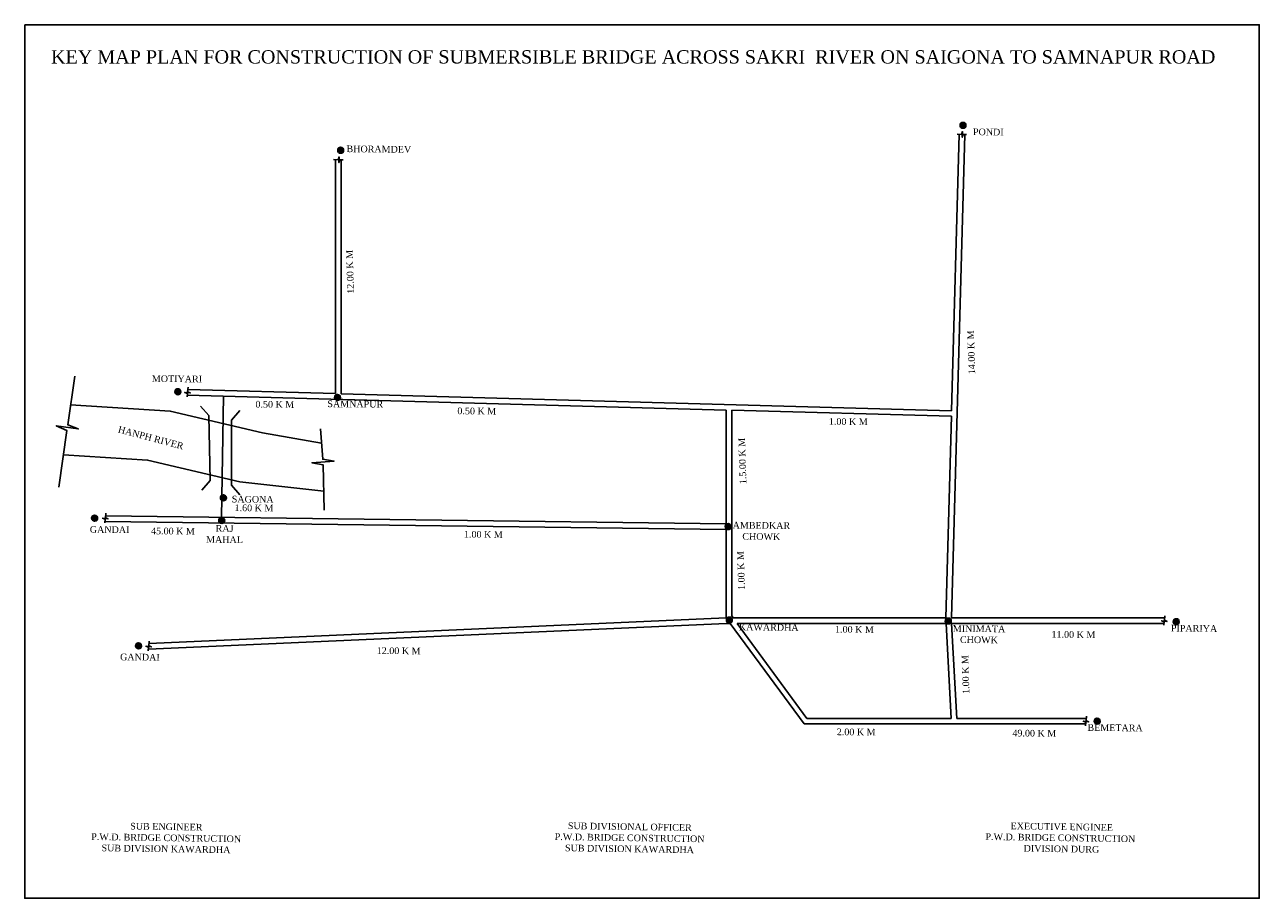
# Model space of a CAD drawing. Header units: millimetres. Extents: x 24750859 to 25864609, y -8219222 to -7431722.
import ezdxf

# ---------------------------------------------------------------- set-up
doc = ezdxf.new("R2010")
doc.units = ezdxf.units.MM
doc.header["$MEASUREMENT"] = 0
doc.styles.get("Standard").update_dxf_attribs({"font": 'times.ttf'})

msp = doc.modelspace()

# ---------------------------------------------------------------- hatches: boundary and pattern name
h = msp.add_hatch()
h.set_pattern_fill('ANSI31', color=256, scale=10)
h.set_pattern_definition([(45, (25595974.4417, -7520924.3467), (-0.88388348, 0.88388348), [])])
h.paths.add_polyline_path([(25599996, -7522429, 1), (25594631, -7522429, 1)])
h = msp.add_hatch()
h.set_pattern_fill('ANSI31', color=256, scale=10)
h.set_pattern_definition([(45, (25034555.1056, -7543422.8638), (-0.88388348, 0.88388348), [])])
h.paths.add_polyline_path([(25038576, -7544927, 1), (25033211, -7544927, 1)])
h = msp.add_hatch()
h.set_pattern_fill('ANSI31', color=256, scale=10)
h.set_pattern_definition([(45, (24887646.3393, -7761043.5769), (-0.88388348, 0.88388348), [])])
h.paths.add_polyline_path([(24891668, -7762548, 1), (24886302, -7762548, 1)])
h = msp.add_hatch()
h.set_pattern_fill('ANSI31', color=256, scale=10)
h.set_pattern_definition([(45, (25031666.4883, -7766197.1772), (-0.88388348, 0.88388348), [])])
h.paths.add_polyline_path([(25035688, -7767702, 1), (25030323, -7767702, 1)])
h = msp.add_hatch()
h.set_pattern_fill('ANSI31', color=256, scale=10)
h.set_pattern_definition([(45, (24928777.4759, -7856665.2223), (-0.88388348, 0.88388348), [])])
h.paths.add_polyline_path([(24932799, -7858170, 1), (24927434, -7858170, 1)])
h = msp.add_hatch()
h.set_pattern_fill('ANSI31', color=256, scale=10)
h.set_pattern_definition([(45, (24812590.8499, -7875102.8347), (-0.88388348, 0.88388348), [])])
h.paths.add_polyline_path([(24816612, -7876607, 1), (24811247, -7876607, 1)])
h = msp.add_hatch()
h.set_pattern_fill('ANSI31', color=256, scale=10)
h.set_pattern_definition([(45, (24927234.834, -7877147.5378), (-0.88388348, 0.88388348), [])])
h.paths.add_polyline_path([(24931256, -7878652, 1), (24925891, -7878652, 1)])
h = msp.add_hatch()
h.set_pattern_fill('ANSI31', color=256, scale=10)
h.set_pattern_definition([(45, (25384084.9787, -7882670.4153), (-0.88388348, 0.88388348), [])])
h.paths.add_polyline_path([(25388106, -7884175, 1), (25382741, -7884175, 1)])
h = msp.add_hatch()
h.set_pattern_fill('ANSI31', color=256, scale=10)
h.set_pattern_definition([(45, (25385176.323, -7966881.4789), (-0.88388348, 0.88388348), [])])
h.paths.add_polyline_path([(25389198, -7968386, 1), (25383832, -7968386, 1)])
h = msp.add_hatch()
h.set_pattern_fill('ANSI31', color=256, scale=10)
h.set_pattern_definition([(45, (25582676.9551, -7967768.5805), (-0.88388348, 0.88388348), [])])
h.paths.add_polyline_path([(25586698, -7969273, 1), (25581333, -7969273, 1)])
h = msp.add_hatch()
h.set_pattern_fill('ANSI31', color=256, scale=10)
h.set_pattern_definition([(45, (25788332.0832, -7968405.1355), (-0.88388348, 0.88388348), [])])
h.paths.add_polyline_path([(25792353, -7969909, 1), (25786988, -7969909, 1)])
h = msp.add_hatch()
h.set_pattern_fill('ANSI31', color=256, scale=10)
h.set_pattern_definition([(45, (24852250.8258, -7990142.2341), (-0.88388348, 0.88388348), [])])
h.paths.add_polyline_path([(24856272, -7991647, 1), (24850907, -7991647, 1)])
h = msp.add_hatch()
h.set_pattern_fill('ANSI31', color=256, scale=10)
h.set_pattern_definition([(45, (25717079.5476, -8058037.5013), (-0.88388348, 0.88388348), [])])
h.paths.add_polyline_path([(25721101, -8059542, 1), (25715736, -8059542, 1)])

# ---------------------------------------------------------------- linework, layer by layer
at = {"color": 1}
for p, q in [((25586791, -7966506), (25598891, -7530682)), ((25586974, -7779732), (25593894, -7530491)), ((25031207, -7764302), (25031207, -7553352)), ((25036207, -7764441), (25036207, -7553543)), ((25031207, -7764302), (24898036, -7760605)), ((25383698, -7779090), (24897503, -7765592)), ((24930281, -7766177), (24928313, -7875820)), ((25586974, -7779732), (25036207, -7764441)), ((24917072, -7784009), (24909335, -7775653)), ((24918102, -7842653), (24917072, -7784009)), ((24937341, -7788066), (24944925, -7779570)), ((25383698, -7881731), (25383698, -7779090)), ((25388698, -7964729), (25388698, -7779090)), ((25586835, -7784730), (25388698, -7779229)), ((25581793, -7966368), (25586835, -7784730)), ((24937383, -7846719), (24937341, -7788066)), ((24918102, -7842653), (24910575, -7851449)), ((24937383, -7846719), (24945070, -7855376)), ((25383698, -7886731), (24823296, -7879457)), ((25383698, -7881731), (24823830, -7874464)), ((25383698, -7966368), (25383698, -7886731)), ((24862469, -7994642), (25383921, -7971363)), ((24863007, -7989613), (25383698, -7966368)), ((25383698, -7971368), (25387369, -7971368)), ((25387369, -7971368), (25453903, -8062003)), ((25388698, -7964729), (25389901, -7966368)), ((25389901, -7966368), (25581793, -7966368)), ((25393571, -7971368), (25582058, -7971368)), ((25393571, -7971368), (25456435, -8057003)), ((25582058, -7971368), (25586595, -8057003)), ((25586786, -7966103), (25586800, -7966368)), ((25586795, -7966368), (25779272, -7966368)), ((25587065, -7971368), (25591602, -8057003)), ((25587065, -7971368), (25778737, -7971368)), ((25453903, -8062003), (25708101, -8062003)), ((25456435, -8057003), (25586595, -8057003)), ((25591602, -8057003), (25708636, -8057003))]:
    msp.add_line(p, q, dxfattribs=at)
msp.add_lwpolyline([(24750859, -7431722), (25864609, -7431722), (25864609, -8219222), (24750859, -8219222)], close=True, dxfattribs=at)
for points in [[(25591918, -7530416), (25596077, -7530574), (25596867, -7528094), (25596676, -7533099), (25597374, -7530624), (25600472, -7530742)], [(25029568, -7553290), (25033727, -7553448), (25034517, -7550968), (25034327, -7555973), (25035024, -7553498), (25038123, -7553616)], [(24781791, -7848566), (24788867, -7797426), (24779354, -7793188), (24799168, -7796159), (24789637, -7792291), (24796207, -7748473)], [(24898251, -7758603), (24897808, -7762741), (24900229, -7763699), (24895248, -7763167), (24897670, -7764032), (24897340, -7767115)], [(24792306, -7774489), (24882209, -7779962), (24965495, -7799652), (25018707, -7808851)], [(25020921, -7869449), (25020144, -7828581), (25009932, -7826537), (25029915, -7825081), (25019767, -7823402), (25017780, -7796122)], [(24785811, -7819514), (24861764, -7824138), (24945050, -7843828), (25020593, -7852176)], [(24824082, -7872108), (24823639, -7876246), (24826060, -7877204), (24821079, -7876672), (24823501, -7877537), (24823171, -7880620)], [(25779471, -7964503), (25779028, -7968641), (25781449, -7969599), (25776469, -7969067), (25778890, -7969932), (25778561, -7973015)], [(24863234, -7987495), (24862791, -7991633), (24865212, -7992591), (24860232, -7992059), (24862653, -7992924), (24862323, -7996007)], [(25708838, -8055119), (25708395, -8059257), (25710816, -8060215), (25705835, -8059682), (25708257, -8060548), (25707927, -8063631)]]:
    msp.add_lwpolyline(points, dxfattribs=at)
for centre in [(25597313, -7522429), (25035894, -7544927), (24888985, -7762548), (25033005, -7767702), (24930116, -7858170), (24813930, -7876607), (24928574, -7878652), (25385424, -7884175), (25386515, -7968386), (25584016, -7969273), (25789671, -7969909), (24853590, -7991647), (25718418, -8059542)]:
    msp.add_circle(centre, 2683, dxfattribs=at)

# ---------------------------------------------------------------- texts
at = {"insert": (25299782, -7454702), "char_height": 12000, "width": 1050664.49, "attachment_point": 2}
msp.add_mtext('KEY MAP PLAN FOR CONSTRUCTION OF SUBMERSIBLE BRIDGE ACROSS SAKRI  RIVER ON SAIGONA TO SAMNAPUR ROAD', dxfattribs=at)
at = {"char_height": 6000, "attachment_point": 2}
for s, insert, width, rotation in [('PONDI', (25620182, -7525395), 27839.07, 359.487373), ('BHORAMDEV', (25070390, -7540850), 27839.07, 359.487373), ('12.00 K M', (25041323, -7654618), 45788.59, 91.792389), ('14.00 K M', (25601726, -7727181), 45788.59, 91.792389), ('MOTIYARI', (24888225, -7747906), 27839.07, 359.487373), ('0.50 K M', (24976550, -7770963), 45788.59, 359.482308), ('SAMNAPUR', (25049106, -7770668), 27839.07, 359.487373), ('0.50 K M', (25158720, -7776978), 45788.59, 359.482308), ('HANPH RIVER', (24865463, -7801111), 89426.1, 345.110559), ('1.00 K M', (25493857, -7786484), 45788.59, 359.482308), ('1.5.00 K M', (25395269, -7825180), 45788.59, 91.792389), ('SAGONA', (24956565, -7856524), 27839.07, 359.487373), ('1.60 K M', (24957736, -7864330), 45788.59, 359.482308), ('GANDAI', (24827509, -7883837), 27839.07, 359.487373), ('45.00 K M', (24884630, -7885184), 45788.59, 359.482308), ('RAJ MAHAL', (24931213, -7882840), 27839.07, 359.487373), ('AMBEDKAR\\PCHOWK', (25415478, -7880076), 27839.07, 359.487373), ('1.00 K M', (25164658, -7888197), 45788.59, 359.482308), ('1.00 K M', (25394030, -7923898), 45788.59, 91.792389), ('KAWARDHA', (25422081, -7971948), 27839.07, 359.487373), ('1.00 K M', (25499397, -7973831), 45788.59, 359.482308), ('MINIMATA\\PCHOWK', (25611829, -7973198), 27839.07, 359.487373), ('PIPARIYA', (25805772, -7972876), 27839.07, 359.487373), ('11.00 K M', (25696960, -7978438), 45788.59, 359.482308), ('12.00 K M', (25088210, -7993093), 45788.59, 359.482308), ('GANDAI', (24854813, -7998804), 27839.07, 359.487373), ('1.00 K M', (25596585, -8017629), 45788.59, 91.792389), ('BEMETARA', (25734519, -8062508), 27839.07, 359.487373), ('2.00 K M', (25500979, -8066319), 45788.59, 359.482308), ('49.00 K M', (25661648, -8067422), 45788.59, 359.482308), ('SUB ENGINEER\\PP.W.D. BRIDGE CONSTRUCTION SUB DIVISION KAWARDHA', (24878686, -8151667), 143844.92, 359.108287), ('SUB DIVISIONAL OFFICER \\PP.W.D. BRIDGE CONSTRUCTION SUB DIVISION KAWARDHA', (25296784, -8151667), 143844.92, 359.108287), ('EXECUTIVE ENGINEE\\PP.W.D. BRIDGE CONSTRUCTION  DIVISION DURG', (25686482, -8151667), 143844.92, 359.108287)]:
    msp.add_mtext(s, dxfattribs=dict(at, insert=insert, width=width, rotation=rotation))

doc.saveas('drawing.dxf')
